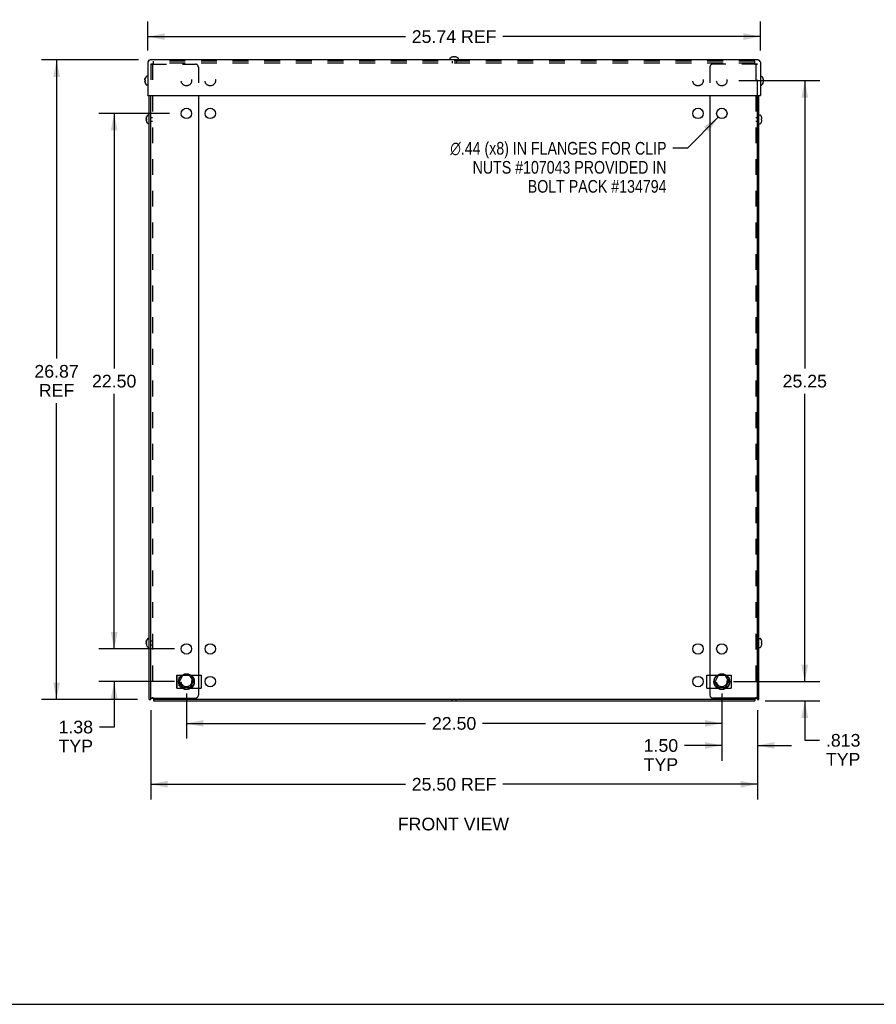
# Model space of a CAD drawing. Header units: inches. Extents: x 0 to 121, y 0 to 78.
# Tile 2 of 6: x 26 to 62, y 0 to 41. Entities that reach past the tile are written whole.
import ezdxf

# ---------------------------------------------------------------- set-up
doc = ezdxf.new("R2010")
doc.units = ezdxf.units.IN
doc.header["$LTSCALE"] = 6.648889
doc.header["$MEASUREMENT"] = 0
doc.linetypes.add('HIDDEN', pattern=[0.2, 0.1, -0.1])
doc.layers.get('0').update_dxf_attribs({"linetype": 'CONTINUOUS'})
doc.layers.add('DEFAULT_2', color=8, linetype='HIDDEN')
doc.layers.add('DIMENSIONS', color=7, linetype='CONTINUOUS')
doc.styles.get("Standard").update_dxf_attribs({"font": 'arial.ttf'})
doc.styles.add('TEXTSTYLE_1', font='gdt', dxfattribs={"width": 0.8})
doc.dimstyles.new('DIMSTYLE_1', dxfattribs={"dimtxt": 0.533333, "dimasz": 0.711111, "dimexe": 0.09, "dimexo": 0.07, "dimgap": 0.0375, "dimtad": 0, "dimtih": 1, "dimtoh": 1, "dimzin": 4, "dimdsep": 46, "dimtxsty": 'Standard', "dimblk": '_FILLED', "dimblk1": '_FILLED', "dimblk2": '_FILLED', "dimcen": 0.09, "dimadec": 3, "dimazin": 1, "dimtfac": 1, "dimtdec": 3, "dimtofl": 0, "dimtmove": 0, "dimatfit": 3, "dimldrblk": '_FILLED', "dimfxl": 0, "dimtolj": 1, "dimtzin": 4, "dimarcsym": 0})
doc.dimstyles.new('DIMSTYLE_2', dxfattribs={"dimtxt": 0.533333, "dimasz": 0.711111, "dimexe": 0.09, "dimexo": 0.07, "dimgap": 0.09, "dimtad": 0, "dimtih": 1, "dimtoh": 1, "dimzin": 4, "dimdsep": 46, "dimtxsty": 'Standard', "dimblk": '_FILLED', "dimblk1": '_FILLED', "dimblk2": '_FILLED', "dimcen": 0.09, "dimadec": 3, "dimazin": 1, "dimtfac": 1, "dimtdec": 3, "dimtofl": 0, "dimtmove": 0, "dimatfit": 1, "dimldrblk": '_FILLED', "dimfxl": 0, "dimtolj": 1, "dimtzin": 4, "dimarcsym": 0})
doc.dimstyles.new('DIMSTYLE_3', dxfattribs={"dimtxt": 0.533333, "dimasz": 0.711111, "dimexe": 0.09, "dimexo": 0.07, "dimgap": 0.0375, "dimtad": 0, "dimtih": 1, "dimtoh": 1, "dimdec": 3, "dimzin": 4, "dimdsep": 46, "dimtxsty": 'Standard', "dimblk": '_FILLED', "dimblk1": '_FILLED', "dimblk2": '_FILLED', "dimcen": 0.09, "dimadec": 3, "dimazin": 1, "dimtfac": 1, "dimtdec": 3, "dimtofl": 0, "dimtmove": 0, "dimatfit": 3, "dimldrblk": '_FILLED', "dimfxl": 0, "dimtolj": 1, "dimtzin": 4, "dimarcsym": 0})

# ---------------------------------------------------------------- blocks, each defined once
blk = doc.blocks.new('_FILLED')
at = {"color": 0, "linetype": 'ByBlock'}
blk.add_solid([(0, 0), (-1, 0.2), (-1, -0.2)], dxfattribs=at)
blk = doc.blocks.new('*D1')
at = {"layer": 'DIMENSIONS', "color": 2, "linetype": 'Continuous'}
for p, q in [((30.765, 39.68), (26.682, 39.68)), ((27.322, 39.68), (27.322, 27.129)), ((27.322, 12.808), (27.322, 25.262)), ((30.723, 12.808), (26.682, 12.808))]:
    blk.add_line(p, q, dxfattribs=at)
at = {"layer": 'DIMENSIONS', "color": 2, "linetype": 'Continuous', "xscale": 0.7111111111, "yscale": 0.7111111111, "zscale": 0.7111111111}
for p, rotation in [((27.322, 39.68), 90), ((27.322, 12.808), 270)]:
    blk.add_blockref('_FILLED', p, dxfattribs=dict(at, rotation=rotation))
at = {"layer": 'DIMENSIONS', "color": 2, "linetype": 'Continuous', "insert": (27.322, 26.862), "char_height": 0.5333, "width": 1.86369, "attachment_point": 2, "line_spacing_factor": 0.9}
blk.add_mtext('26.87\\PREF', dxfattribs=at)
blk = doc.blocks.new('*D2')
at = {"layer": 'DIMENSIONS', "color": 2, "linetype": 'Continuous'}
for p, q in [((31.16, 40.076), (31.16, 41.3)), ((56.9, 40.076), (56.9, 41.3)), ((31.16, 40.66), (41.985, 40.66)), ((56.9, 40.66), (46.075, 40.66))]:
    blk.add_line(p, q, dxfattribs=at)
at = {"layer": 'DIMENSIONS', "color": 2, "linetype": 'Continuous', "xscale": 0.7111111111, "yscale": 0.7111111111, "zscale": 0.7111111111, "rotation": 180}
blk.add_blockref('_FILLED', (31.16, 40.66), dxfattribs=at)
at = {"layer": 'DIMENSIONS', "color": 2, "linetype": 'Continuous', "xscale": 0.7111111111, "yscale": 0.7111111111, "zscale": 0.7111111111}
blk.add_blockref('_FILLED', (56.9, 40.66), dxfattribs=at)
at = {"layer": 'DIMENSIONS', "color": 2, "linetype": 'Continuous', "insert": (44.03, 40.927), "char_height": 0.5333, "width": 3.55688, "attachment_point": 2, "line_spacing_factor": 0.9}
blk.add_mtext('25.74 REF', dxfattribs=at)
blk = doc.blocks.new('*D3')
at = {"layer": 'DIMENSIONS', "color": 2, "linetype": 'Continuous'}
for p, q in [((31.28, 12.364), (31.28, 8.607)), ((56.78, 12.364), (56.78, 8.607)), ((31.28, 9.247), (41.985, 9.247)), ((56.78, 9.247), (46.075, 9.247))]:
    blk.add_line(p, q, dxfattribs=at)
at = {"layer": 'DIMENSIONS', "color": 2, "linetype": 'Continuous', "xscale": 0.7111111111, "yscale": 0.7111111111, "zscale": 0.7111111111, "rotation": 180}
blk.add_blockref('_FILLED', (31.28, 9.247), dxfattribs=at)
at = {"layer": 'DIMENSIONS', "color": 2, "linetype": 'Continuous', "xscale": 0.7111111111, "yscale": 0.7111111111, "zscale": 0.7111111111}
blk.add_blockref('_FILLED', (56.78, 9.247), dxfattribs=at)
at = {"layer": 'DIMENSIONS', "color": 2, "linetype": 'Continuous', "insert": (44.03, 9.513), "char_height": 0.5333, "width": 3.55688, "attachment_point": 2, "line_spacing_factor": 0.9}
blk.add_mtext('25.50 REF', dxfattribs=at)
blk = doc.blocks.new('*D4')
at = {"layer": 'DIMENSIONS', "color": 2, "linetype": 'Continuous'}
for p, q in [((32.78, 13.06), (32.78, 11.163)), ((55.28, 13.06), (55.28, 11.163)), ((32.78, 11.803), (42.832, 11.803)), ((55.28, 11.803), (45.229, 11.803))]:
    blk.add_line(p, q, dxfattribs=at)
at = {"layer": 'DIMENSIONS', "color": 2, "linetype": 'Continuous', "xscale": 0.7111111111, "yscale": 0.7111111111, "zscale": 0.7111111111, "rotation": 180}
blk.add_blockref('_FILLED', (32.78, 11.803), dxfattribs=at)
at = {"layer": 'DIMENSIONS', "color": 2, "linetype": 'Continuous', "xscale": 0.7111111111, "yscale": 0.7111111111, "zscale": 0.7111111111}
blk.add_blockref('_FILLED', (55.28, 11.803), dxfattribs=at)
at = {"layer": 'DIMENSIONS', "color": 2, "linetype": 'Continuous', "insert": (44.03, 12.069), "char_height": 0.5333, "width": 1.86369, "attachment_point": 2, "line_spacing_factor": 0.9}
blk.add_mtext('22.50', dxfattribs=at)
blk = doc.blocks.new('*D5')
at = {"layer": 'DIMENSIONS', "color": 2, "linetype": 'Continuous'}
for p, q in [((55.28, 13.06), (55.28, 10.235)), ((56.78, 12.364), (56.78, 10.235)), ((55.28, 10.875), (53.713, 10.875)), ((56.78, 10.875), (58.203, 10.875))]:
    blk.add_line(p, q, dxfattribs=at)
at = {"layer": 'DIMENSIONS', "color": 2, "linetype": 'Continuous', "xscale": 0.7111111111, "yscale": 0.7111111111, "zscale": 0.7111111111}
blk.add_blockref('_FILLED', (55.28, 10.875), dxfattribs=at)
at = {"layer": 'DIMENSIONS', "color": 2, "linetype": 'Continuous', "xscale": 0.7111111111, "yscale": 0.7111111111, "zscale": 0.7111111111, "rotation": 180}
blk.add_blockref('_FILLED', (56.78, 10.875), dxfattribs=at)
at = {"layer": 'DIMENSIONS', "color": 2, "linetype": 'Continuous', "insert": (53.446, 11.142), "char_height": 0.5333, "width": 1.44932, "attachment_point": 3, "line_spacing_factor": 0.9}
blk.add_mtext('1.50\\PTYP', dxfattribs=at)
blk = doc.blocks.new('*D6')
at = {"layer": 'DIMENSIONS', "color": 2, "linetype": 'Continuous'}
for p, q in [((55.997, 38.808), (59.407, 38.808)), ((58.767, 38.808), (58.767, 26.716)), ((58.767, 13.558), (58.767, 25.65)), ((55.778, 13.558), (59.407, 13.558))]:
    blk.add_line(p, q, dxfattribs=at)
at = {"layer": 'DIMENSIONS', "color": 2, "linetype": 'Continuous', "xscale": 0.7111111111, "yscale": 0.7111111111, "zscale": 0.7111111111}
for p, rotation in [((58.767, 38.808), 90), ((58.767, 13.558), 270)]:
    blk.add_blockref('_FILLED', p, dxfattribs=dict(at, rotation=rotation))
at = {"layer": 'DIMENSIONS', "color": 2, "linetype": 'Continuous', "insert": (58.767, 26.45), "char_height": 0.5333, "width": 1.86369, "attachment_point": 2, "line_spacing_factor": 0.9}
blk.add_mtext('25.25', dxfattribs=at)
blk = doc.blocks.new('*D7')
at = {"layer": 'DIMENSIONS', "color": 2, "linetype": 'Continuous'}
for p, q in [((29.743, 14.933), (29.743, 16.355)), ((32.283, 14.933), (29.103, 14.933)), ((32.283, 13.558), (29.103, 13.558)), ((29.743, 13.558), (29.743, 11.651)), ((29.743, 11.651), (29.121, 11.651))]:
    blk.add_line(p, q, dxfattribs=at)
at = {"layer": 'DIMENSIONS', "color": 2, "linetype": 'Continuous', "xscale": 0.7111111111, "yscale": 0.7111111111, "zscale": 0.7111111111}
for p, rotation in [((29.743, 14.933), 270), ((29.743, 13.558), 90)]:
    blk.add_blockref('_FILLED', p, dxfattribs=dict(at, rotation=rotation))
at = {"layer": 'DIMENSIONS', "color": 2, "linetype": 'Continuous', "insert": (28.855, 11.917), "char_height": 0.5333, "width": 1.44932, "attachment_point": 3, "line_spacing_factor": 0.9}
blk.add_mtext('1.38\\PTYP', dxfattribs=at)
blk = doc.blocks.new('*D8')
at = {"layer": 'DIMENSIONS', "color": 2, "linetype": 'Continuous'}
for p, q in [((32.064, 37.433), (29.103, 37.433)), ((29.743, 37.433), (29.743, 26.716)), ((29.743, 14.933), (29.743, 25.65)), ((32.283, 14.933), (29.103, 14.933))]:
    blk.add_line(p, q, dxfattribs=at)
at = {"layer": 'DIMENSIONS', "color": 2, "linetype": 'Continuous', "xscale": 0.7111111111, "yscale": 0.7111111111, "zscale": 0.7111111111}
for p, rotation in [((29.743, 37.433), 90), ((29.743, 14.933), 270)]:
    blk.add_blockref('_FILLED', p, dxfattribs=dict(at, rotation=rotation))
at = {"layer": 'DIMENSIONS', "color": 2, "linetype": 'Continuous', "insert": (29.743, 26.45), "char_height": 0.5333, "width": 1.86369, "attachment_point": 2, "line_spacing_factor": 0.9}
blk.add_mtext('22.50', dxfattribs=at)
blk = doc.blocks.new('*D9')
at = {"layer": 'DIMENSIONS', "color": 2, "linetype": 'Continuous'}
for p, q in [((55.127, 37.277), (53.845, 35.967)), ((53.845, 35.967), (53.223, 35.967))]:
    blk.add_line(p, q, dxfattribs=at)
at = {"layer": 'DIMENSIONS', "color": 2, "linetype": 'Continuous', "xscale": 0.7111111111, "yscale": 0.7111111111, "zscale": 0.7111111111, "rotation": 45.5992162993}
blk.add_blockref('_FILLED', (55.127, 37.277), dxfattribs=at)
at = {"layer": 'DIMENSIONS', "color": 2, "linetype": 'Continuous', "insert": (52.956, 36.234), "char_height": 0.53333, "width": 11.49872, "attachment_point": 3, "line_spacing_factor": 0.9, "style": 'TEXTSTYLE_1'}
blk.add_mtext('{\\fgdt;n}\\fArial;.44 (x8) IN FLANGES FOR CLIP\\PNUTS #107043 PROVIDED IN\\PBOLT PACK #134794', dxfattribs=at)
blk = doc.blocks.new('*D23')
at = {"layer": 'DIMENSIONS', "color": 2, "linetype": 'Continuous'}
for p, q in [((58.767, 13.558), (58.767, 14.98)), ((55.997, 13.558), (59.407, 13.558)), ((57.098, 12.745), (59.407, 12.745)), ((58.767, 12.745), (58.767, 11.092)), ((58.767, 11.092), (59.389, 11.092))]:
    blk.add_line(p, q, dxfattribs=at)
at = {"layer": 'DIMENSIONS', "color": 2, "linetype": 'Continuous', "xscale": 0.7111111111, "yscale": 0.7111111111, "zscale": 0.7111111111}
for p, rotation in [((58.767, 13.558), 270), ((58.767, 12.745), 90)]:
    blk.add_blockref('_FILLED', p, dxfattribs=dict(at, rotation=rotation))
at = {"layer": 'DIMENSIONS', "color": 2, "linetype": 'Continuous', "insert": (59.656, 11.359), "char_height": 0.5333, "width": 1.44932, "attachment_point": 1, "line_spacing_factor": 0.9}
blk.add_mtext('.813\\PTYP', dxfattribs=at)

msp = doc.modelspace()

# ---------------------------------------------------------------- linework, layer by layer
at = {"color": 7, "linetype": 'Continuous'}
for p, q in [((43.8438, 39.6805), (43.8438, 39.727)), ((43.931, 39.7934), (43.9308, 39.7938)), ((43.932, 39.7938), (43.931, 39.7934)), ((44.0148, 39.7938), (44.0148, 39.8039)), ((44.0148, 39.7934), (44.0148, 39.7938)), ((44.0458, 39.8039), (44.0458, 39.7938)), ((44.0458, 39.7938), (44.0458, 39.7934)), ((44.1296, 39.7934), (44.1286, 39.7938)), ((44.1298, 39.7938), (44.1296, 39.7934)), ((44.2168, 39.6805), (44.2168, 39.727)), ((31.1731, 39.5984), (31.1603, 39.5785)), ((31.1603, 39.5785), (31.1603, 38.2105)), ((31.2113, 39.6506), (31.1986, 39.6352)), ((56.7983, 39.6805), (31.2623, 39.6805)), ((56.8493, 39.6506), (56.862, 39.6352)), ((56.8875, 39.5984), (56.9003, 39.5785)), ((56.9003, 39.5785), (56.9003, 38.1805)), ((31.0448, 38.901), (31.0469, 38.9064)), ((31.0473, 38.9071), (31.0469, 38.9061)), ((31.0469, 38.9064), (31.0472, 38.9071)), ((31.0469, 38.9061), (31.0469, 38.9064)), ((31.0472, 38.9072), (31.0473, 38.9071)), ((31.1603, 38.9945), (31.1137, 38.9945)), ((56.9003, 38.9945), (56.9468, 38.9945)), ((57.0132, 38.9072), (57.0136, 38.9075)), ((57.0136, 38.9063), (57.0132, 38.9072)), ((31.0323, 38.8466), (31.032, 38.8426)), ((31.032, 38.843), (31.032, 38.8432)), ((31.0323, 38.7752), (31.032, 38.7728)), ((31.032, 38.773), (31.032, 38.7734)), ((31.0359, 38.8722), (31.0369, 38.8766)), ((31.0359, 38.7906), (31.0369, 38.7931)), ((31.0369, 38.8229), (31.0411, 38.8227)), ((31.0369, 38.7931), (31.0411, 38.7932)), ((31.0469, 38.7931), (31.0369, 38.7931)), ((31.0469, 38.7919), (31.0369, 38.7919)), ((31.0411, 38.7917), (31.0369, 38.7919)), ((31.0411, 38.8227), (31.0469, 38.8226)), ((31.0411, 38.7932), (31.0469, 38.7934)), ((31.0469, 38.7916), (31.0411, 38.7917)), ((31.0469, 38.8226), (31.0473, 38.8226)), ((31.0469, 38.808), (31.0469, 38.8089)), ((31.0469, 38.7916), (31.0469, 38.7934)), ((31.0469, 38.7934), (31.0473, 38.7934)), ((31.0469, 38.7931), (31.0473, 38.7931)), ((31.0469, 38.7919), (31.0473, 38.7919)), ((31.0473, 38.7916), (31.0469, 38.7916)), ((31.0469, 38.7096), (31.0472, 38.7088)), ((31.0469, 38.7085), (31.0469, 38.7085)), ((31.0471, 38.7968), (31.0473, 38.7916)), ((31.0472, 38.7088), (31.0472, 38.7088)), ((31.0472, 38.7088), (31.0473, 38.7086)), ((31.1603, 38.6215), (31.1137, 38.6215)), ((56.9003, 38.6215), (56.9468, 38.6215)), ((57.0132, 38.8234), (57.0136, 38.8235)), ((57.0136, 38.7925), (57.0132, 38.7925)), ((57.0132, 38.7087), (57.0136, 38.7097)), ((57.0136, 38.7085), (57.0132, 38.7087)), ((57.0136, 38.8235), (57.0237, 38.8235)), ((57.0237, 38.7925), (57.0136, 38.7925)), ((31.1603, 38.1805), (31.1603, 38.2025)), ((31.1603, 38.1805), (56.9003, 38.1805)), ((31.2203, 12.808), (31.2203, 38.1805)), ((56.7803, 12.808), (56.7803, 38.1805)), ((31.0959, 37.2472), (31.0969, 37.2516)), ((31.1048, 37.276), (31.1069, 37.2814)), ((31.1073, 37.2821), (31.1069, 37.2811)), ((31.1069, 37.2814), (31.1072, 37.2821)), ((31.1069, 37.2811), (31.1069, 37.2814)), ((31.1072, 37.2822), (31.1073, 37.2821)), ((31.2203, 37.3695), (31.1737, 37.3695)), ((56.8403, 37.3695), (56.8868, 37.3695)), ((56.9532, 37.2822), (56.9536, 37.2825)), ((56.9536, 37.2813), (56.9532, 37.2822)), ((31.0923, 37.2216), (31.092, 37.2176)), ((31.092, 37.218), (31.092, 37.2182)), ((31.0923, 37.1502), (31.092, 37.1478)), ((31.092, 37.148), (31.092, 37.1484)), ((31.0959, 37.1656), (31.0969, 37.1681)), ((31.0969, 37.1979), (31.1011, 37.1977)), ((31.0969, 37.1681), (31.1011, 37.1682)), ((31.1069, 37.1681), (31.0969, 37.1681)), ((31.1069, 37.1669), (31.0969, 37.1669)), ((31.1011, 37.1667), (31.0969, 37.1669)), ((31.1011, 37.1977), (31.1069, 37.1976)), ((31.1011, 37.1682), (31.1069, 37.1684)), ((31.1069, 37.1666), (31.1011, 37.1667)), ((31.1069, 37.1976), (31.1073, 37.1976)), ((31.1069, 37.183), (31.1069, 37.1839)), ((31.1069, 37.1666), (31.1069, 37.1684)), ((31.1069, 37.1684), (31.1073, 37.1684)), ((31.1069, 37.1681), (31.1073, 37.1681)), ((31.1069, 37.1669), (31.1073, 37.1669)), ((31.1073, 37.1666), (31.1069, 37.1666)), ((31.1069, 37.0846), (31.1073, 37.0836)), ((31.1069, 37.0835), (31.1069, 37.0835)), ((31.1071, 37.1718), (31.1073, 37.1666)), ((31.1072, 37.0838), (31.1072, 37.0838)), ((31.2203, 36.9965), (31.1737, 36.9965)), ((56.8403, 36.9965), (56.8868, 36.9965)), ((56.9532, 37.1984), (56.9536, 37.1985)), ((56.9536, 37.1675), (56.9532, 37.1675)), ((56.9532, 37.0837), (56.9536, 37.0847)), ((56.9536, 37.0835), (56.9532, 37.0837)), ((56.9536, 37.1985), (56.9637, 37.1985)), ((56.9637, 37.1675), (56.9536, 37.1675)), ((31.2203, 15.3695), (31.1737, 15.3695)), ((56.8403, 15.3695), (56.8868, 15.3695)), ((31.0923, 15.2216), (31.092, 15.2176)), ((31.092, 15.218), (31.092, 15.2182)), ((31.0923, 15.1502), (31.092, 15.1478)), ((31.092, 15.148), (31.092, 15.1484)), ((31.0959, 15.2472), (31.0969, 15.2516)), ((31.0959, 15.1656), (31.0969, 15.1681)), ((31.0969, 15.1979), (31.1011, 15.1977)), ((31.0969, 15.1681), (31.1011, 15.1682)), ((31.1069, 15.1681), (31.0969, 15.1681)), ((31.1069, 15.1669), (31.0969, 15.1669)), ((31.1011, 15.1667), (31.0969, 15.1669)), ((31.1011, 15.1977), (31.1069, 15.1976)), ((31.1011, 15.1682), (31.1069, 15.1684)), ((31.1069, 15.1666), (31.1011, 15.1667)), ((31.1048, 15.276), (31.1069, 15.2814)), ((31.1073, 15.2821), (31.1069, 15.2811)), ((31.1069, 15.2814), (31.1072, 15.2821)), ((31.1069, 15.2811), (31.1069, 15.2814)), ((31.1069, 15.1976), (31.1073, 15.1976)), ((31.1069, 15.183), (31.1069, 15.1839)), ((31.1069, 15.1666), (31.1069, 15.1684)), ((31.1069, 15.1684), (31.1073, 15.1684)), ((31.1069, 15.1681), (31.1073, 15.1681)), ((31.1069, 15.1669), (31.1073, 15.1669)), ((31.1073, 15.1666), (31.1069, 15.1666)), ((31.1069, 15.0846), (31.1073, 15.0836)), ((31.1069, 15.0835), (31.1069, 15.0835)), ((31.1071, 15.1718), (31.1073, 15.1666)), ((31.1072, 15.2822), (31.1073, 15.2821)), ((31.1072, 15.0838), (31.1072, 15.0838)), ((31.2203, 14.9965), (31.1737, 14.9965)), ((56.8403, 14.9965), (56.8868, 14.9965)), ((56.9532, 15.2822), (56.9536, 15.2825)), ((56.9536, 15.2813), (56.9532, 15.2822)), ((56.9532, 15.1984), (56.9536, 15.1985)), ((56.9536, 15.1675), (56.9532, 15.1675)), ((56.9532, 15.0837), (56.9536, 15.0847)), ((56.9536, 15.0835), (56.9532, 15.0837)), ((56.9536, 15.1985), (56.9637, 15.1985)), ((56.9637, 15.1675), (56.9536, 15.1675)), ((32.3823, 13.8362), (32.5998, 13.8362)), ((32.3823, 13.2802), (32.3823, 13.8362)), ((32.3928, 13.2802), (32.3928, 13.8362)), ((32.4964, 13.7293), (32.4674, 13.7243)), ((32.4674, 13.7243), (32.4674, 13.6674)), ((32.4946, 13.5495), (32.6215, 13.7959)), ((32.9067, 13.8146), (32.6299, 13.8013)), ((32.9156, 13.81), (33.0655, 13.5769)), ((32.9605, 13.8362), (33.4053, 13.8362)), ((33.4053, 13.8362), (33.4053, 13.2802)), ((54.6553, 13.8362), (55.0998, 13.8362)), ((54.6553, 13.2802), (54.6553, 13.8362)), ((54.9946, 13.5495), (55.1215, 13.7959)), ((55.4067, 13.8146), (55.1299, 13.8013)), ((55.4156, 13.81), (55.5655, 13.5769)), ((55.4605, 13.8362), (55.6783, 13.8362)), ((55.564, 13.7293), (55.5932, 13.7243)), ((55.5932, 13.6674), (55.5932, 13.7243)), ((55.6678, 13.8362), (55.6678, 13.2802)), ((55.6783, 13.8362), (55.6783, 13.2802)), ((32.3823, 13.2802), (32.6001, 13.2802)), ((32.4674, 13.449), (32.4674, 13.3921)), ((32.4966, 13.3871), (32.4674, 13.3921)), ((32.645, 13.3064), (32.4951, 13.5395)), ((32.9307, 13.3151), (32.6539, 13.3018)), ((33.066, 13.5669), (32.9391, 13.3205)), ((32.9608, 13.2802), (33.4053, 13.2802)), ((54.6553, 13.2802), (55.1001, 13.2802)), ((55.145, 13.3064), (54.9951, 13.5395)), ((55.4307, 13.3151), (55.1539, 13.3018)), ((55.566, 13.5669), (55.4391, 13.3205)), ((55.4608, 13.2802), (55.6783, 13.2802)), ((55.5641, 13.3871), (55.5932, 13.3921)), ((55.5932, 13.3921), (55.5932, 13.449)), ((31.3973, 12.8625), (31.3971, 12.8328)), ((56.6633, 12.8625), (56.6634, 12.8328)), ((56.6634, 12.8328), (56.6635, 12.8219)), ((31.2203, 12.808), (31.2803, 12.808)), ((31.397, 12.8205), (31.397, 12.7455)), ((31.397, 12.8205), (56.6636, 12.8205)), ((56.6635, 12.8219), (56.6636, 12.8205)), ((56.6636, 12.8205), (56.6636, 12.7455)), ((56.7803, 12.808), (56.8403, 12.808)), ((0, 0), (120.8889, 0))]:
    msp.add_line(p, q, dxfattribs=at)
at = {"color": 3, "linetype": 'Continuous'}
for p, q in [((31.2803, 12.808), (31.2803, 38.1805)), ((33.2803, 38.1805), (33.2803, 13.8362)), ((54.7803, 38.1805), (54.7803, 13.8362)), ((56.8403, 12.808), (56.8403, 38.1805)), ((33.2803, 13.2802), (33.2803, 12.9872)), ((54.7803, 13.2802), (54.7803, 12.9872)), ((31.2803, 12.8622), (33.1553, 12.8622)), ((56.7803, 12.8622), (54.9053, 12.8622)), ((31.397, 12.7455), (56.6636, 12.7455))]:
    msp.add_line(p, q, dxfattribs=at)
at = {"color": 7, "linetype": 'Continuous'}
for points in [[(43.9954, 39.8088), (43.9914, 39.8085), (43.9873, 39.8082), (43.9832, 39.8077), (43.9791, 39.8072), (43.9749, 39.8065), (43.9706, 39.8058), (43.9662, 39.8049), (43.9618, 39.8039)], [(44.0148, 39.8039), (44.0124, 39.8048), (44.0099, 39.8057), (44.0075, 39.8064), (44.0051, 39.8071), (44.0027, 39.8077), (44.0002, 39.8081), (43.9978, 39.8085), (43.9954, 39.8088)], [(44.0458, 39.7934), (44.0406, 39.7937), (44.0355, 39.7938), (44.0303, 39.7938), (44.0251, 39.7938), (44.02, 39.7937), (44.0148, 39.7934)], [(44.0652, 39.8088), (44.0628, 39.8085), (44.0603, 39.8081), (44.0579, 39.8077), (44.0555, 39.8071), (44.0531, 39.8064), (44.0506, 39.8057), (44.0482, 39.8048), (44.0458, 39.8039)], [(44.0988, 39.8039), (44.0943, 39.8049), (44.09, 39.8058), (44.0857, 39.8065), (44.0815, 39.8072), (44.0773, 39.8077), (44.0733, 39.8082), (44.0692, 39.8085), (44.0652, 39.8088)], [(31.1986, 39.6352), (31.1858, 39.6176), (31.1731, 39.5984)], [(31.2623, 39.6805), (31.2495, 39.6785), (31.2368, 39.6727), (31.224, 39.6633), (31.2113, 39.6506)], [(56.7983, 39.6805), (56.8111, 39.6785), (56.8238, 39.6727), (56.8366, 39.6633), (56.8493, 39.6506)], [(56.862, 39.6352), (56.8748, 39.6176), (56.8875, 39.5984)], [(31.0469, 38.9061), (31.0448, 38.9007), (31.0429, 38.8955), (31.0411, 38.8905), (31.0396, 38.8856), (31.0382, 38.8809), (31.0369, 38.8763)], [(31.0369, 38.8766), (31.0382, 38.8812), (31.0396, 38.8859), (31.0411, 38.8907), (31.0429, 38.8958), (31.0448, 38.901)], [(31.0469, 38.9075), (31.0469, 38.9074), (31.047, 38.9074), (31.047, 38.9073), (31.0471, 38.9073), (31.0472, 38.9072)], [(31.032, 38.8432), (31.0323, 38.8472), (31.0326, 38.8512), (31.0331, 38.8553), (31.0336, 38.8594), (31.0343, 38.8636), (31.035, 38.8678), (31.0359, 38.8722)], [(31.032, 38.8426), (31.0323, 38.8401), (31.0326, 38.8377), (31.0331, 38.8352), (31.0337, 38.8327), (31.0343, 38.8303), (31.0351, 38.8278), (31.0359, 38.8253), (31.0369, 38.8229)], [(31.032, 38.7734), (31.0323, 38.7758), (31.0326, 38.7783), (31.0331, 38.7808), (31.0337, 38.7832), (31.0343, 38.7857), (31.0351, 38.7882), (31.0359, 38.7906)], [(31.032, 38.7728), (31.0323, 38.7688), (31.0326, 38.7647), (31.0331, 38.7607), (31.0336, 38.7566), (31.0343, 38.7524), (31.035, 38.7481), (31.0359, 38.7438), (31.0369, 38.7393)], [(31.0369, 38.8763), (31.0359, 38.8719), (31.035, 38.8675), (31.0343, 38.8632), (31.0336, 38.8589), (31.0331, 38.8548), (31.0326, 38.8507), (31.0323, 38.8466)], [(31.0369, 38.7919), (31.0359, 38.7895), (31.0351, 38.7871), (31.0343, 38.7847), (31.0337, 38.7823), (31.0331, 38.7799), (31.0326, 38.7775), (31.0323, 38.7752)], [(31.0369, 38.7393), (31.0382, 38.7348), (31.0396, 38.7301), (31.0411, 38.7252), (31.0429, 38.7202), (31.0448, 38.715), (31.0469, 38.7096)], [(31.047, 38.814), (31.0469, 38.8071), (31.047, 38.8019), (31.0471, 38.7968)], [(31.0469, 38.7085), (31.0469, 38.7085), (31.047, 38.7086), (31.047, 38.7086), (31.0471, 38.7087), (31.0472, 38.7088)], [(31.0473, 38.7086), (31.0472, 38.7085), (31.0471, 38.7085), (31.047, 38.7085), (31.047, 38.7085), (31.0469, 38.7085)], [(31.047, 38.814), (31.0471, 38.8192), (31.0473, 38.8226)], [(31.0473, 38.8226), (31.0471, 38.8174), (31.047, 38.8123)], [(57.0132, 38.7925), (57.0135, 38.7977), (57.0136, 38.8028), (57.0136, 38.808), (57.0136, 38.8132), (57.0135, 38.8183), (57.0132, 38.8234)], [(57.0286, 38.8429), (57.0283, 38.8469), (57.028, 38.851), (57.0275, 38.855), (57.027, 38.8592), (57.0263, 38.8634), (57.0256, 38.8676), (57.0247, 38.872), (57.0237, 38.8765)], [(57.0237, 38.8235), (57.0246, 38.8259), (57.0255, 38.8283), (57.0262, 38.8308), (57.0269, 38.8332), (57.0275, 38.8356), (57.0279, 38.838), (57.0283, 38.8405), (57.0286, 38.8429)], [(57.0286, 38.7731), (57.0283, 38.7755), (57.0279, 38.7779), (57.0275, 38.7803), (57.0269, 38.7828), (57.0262, 38.7852), (57.0255, 38.7876), (57.0246, 38.7901), (57.0237, 38.7925)], [(57.0237, 38.7395), (57.0247, 38.7439), (57.0256, 38.7483), (57.0263, 38.7526), (57.027, 38.7568), (57.0275, 38.7609), (57.028, 38.765), (57.0283, 38.7691), (57.0286, 38.7731)], [(31.092, 37.2182), (31.0923, 37.2222), (31.0926, 37.2262), (31.0931, 37.2303), (31.0936, 37.2344), (31.0943, 37.2386), (31.095, 37.2428), (31.0959, 37.2472)], [(31.0969, 37.2513), (31.0959, 37.2469), (31.095, 37.2425), (31.0943, 37.2382), (31.0936, 37.2339), (31.0931, 37.2298), (31.0926, 37.2257), (31.0923, 37.2216)], [(31.1069, 37.2811), (31.1048, 37.2757), (31.1029, 37.2705), (31.1011, 37.2655), (31.0996, 37.2606), (31.0982, 37.2559), (31.0969, 37.2513)], [(31.0969, 37.2516), (31.0982, 37.2562), (31.0996, 37.2609), (31.1011, 37.2657), (31.1029, 37.2708), (31.1048, 37.276)], [(31.1069, 37.2825), (31.1069, 37.2824), (31.107, 37.2824), (31.107, 37.2823), (31.1071, 37.2823), (31.1072, 37.2822)], [(56.9686, 37.2179), (56.9683, 37.2219), (56.968, 37.226), (56.9675, 37.23), (56.967, 37.2342), (56.9663, 37.2384), (56.9656, 37.2426), (56.9647, 37.247), (56.9637, 37.2515)], [(31.092, 37.2176), (31.0923, 37.2151), (31.0926, 37.2127), (31.0931, 37.2102), (31.0937, 37.2077), (31.0943, 37.2053), (31.0951, 37.2028), (31.0959, 37.2003), (31.0969, 37.1979)], [(31.092, 37.1484), (31.0923, 37.1508), (31.0926, 37.1533), (31.0931, 37.1558), (31.0937, 37.1582), (31.0943, 37.1607), (31.0951, 37.1632), (31.0959, 37.1656)], [(31.092, 37.1478), (31.0923, 37.1438), (31.0926, 37.1397), (31.0931, 37.1357), (31.0936, 37.1316), (31.0943, 37.1274), (31.095, 37.1231), (31.0959, 37.1188), (31.0969, 37.1143)], [(31.0969, 37.1669), (31.0959, 37.1645), (31.0951, 37.1621), (31.0943, 37.1597), (31.0937, 37.1573), (31.0931, 37.1549), (31.0926, 37.1525), (31.0923, 37.1502)], [(31.0969, 37.1143), (31.0982, 37.1098), (31.0996, 37.1051), (31.1011, 37.1002), (31.1029, 37.0952), (31.1048, 37.09), (31.1069, 37.0846)], [(31.107, 37.189), (31.1069, 37.1821), (31.107, 37.1769), (31.1071, 37.1718)], [(31.1069, 37.0835), (31.1069, 37.0835), (31.107, 37.0836), (31.107, 37.0836), (31.1071, 37.0837), (31.1072, 37.0838)], [(31.1073, 37.0836), (31.1072, 37.0835), (31.1071, 37.0835), (31.107, 37.0835), (31.107, 37.0835), (31.1069, 37.0835)], [(31.107, 37.189), (31.1071, 37.1942), (31.1073, 37.1976)], [(31.1073, 37.1976), (31.1071, 37.1924), (31.107, 37.1873)], [(56.9532, 37.1675), (56.9535, 37.1727), (56.9536, 37.1778), (56.9536, 37.183), (56.9536, 37.1882), (56.9535, 37.1933), (56.9532, 37.1984)], [(56.9637, 37.1985), (56.9646, 37.2009), (56.9655, 37.2033), (56.9662, 37.2058), (56.9669, 37.2082), (56.9675, 37.2106), (56.9679, 37.213), (56.9683, 37.2155), (56.9686, 37.2179)], [(56.9686, 37.1481), (56.9683, 37.1505), (56.9679, 37.1529), (56.9675, 37.1553), (56.9669, 37.1578), (56.9662, 37.1602), (56.9655, 37.1626), (56.9646, 37.1651), (56.9637, 37.1675)], [(56.9637, 37.1145), (56.9647, 37.1189), (56.9656, 37.1233), (56.9663, 37.1276), (56.967, 37.1318), (56.9675, 37.1359), (56.968, 37.14), (56.9683, 37.1441), (56.9686, 37.1481)], [(31.092, 15.2182), (31.0923, 15.2222), (31.0926, 15.2262), (31.0931, 15.2303), (31.0936, 15.2344), (31.0943, 15.2386), (31.095, 15.2428), (31.0959, 15.2472)], [(31.092, 15.2176), (31.0923, 15.2151), (31.0926, 15.2127), (31.0931, 15.2102), (31.0937, 15.2077), (31.0943, 15.2053), (31.0951, 15.2028), (31.0959, 15.2003), (31.0969, 15.1979)], [(31.092, 15.1484), (31.0923, 15.1508), (31.0926, 15.1533), (31.0931, 15.1558), (31.0937, 15.1582), (31.0943, 15.1607), (31.0951, 15.1632), (31.0959, 15.1656)], [(31.092, 15.1478), (31.0923, 15.1438), (31.0926, 15.1397), (31.0931, 15.1357), (31.0936, 15.1316), (31.0943, 15.1274), (31.095, 15.1231), (31.0959, 15.1188), (31.0969, 15.1143)], [(31.0969, 15.2513), (31.0959, 15.2469), (31.095, 15.2425), (31.0943, 15.2382), (31.0936, 15.2339), (31.0931, 15.2298), (31.0926, 15.2257), (31.0923, 15.2216)], [(31.0969, 15.1669), (31.0959, 15.1645), (31.0951, 15.1621), (31.0943, 15.1597), (31.0937, 15.1573), (31.0931, 15.1549), (31.0926, 15.1525), (31.0923, 15.1502)], [(31.1069, 15.2811), (31.1048, 15.2757), (31.1029, 15.2705), (31.1011, 15.2655), (31.0996, 15.2606), (31.0982, 15.2559), (31.0969, 15.2513)], [(31.0969, 15.2516), (31.0982, 15.2562), (31.0996, 15.2609), (31.1011, 15.2657), (31.1029, 15.2708), (31.1048, 15.276)], [(31.0969, 15.1143), (31.0982, 15.1098), (31.0996, 15.1051), (31.1011, 15.1002), (31.1029, 15.0952), (31.1048, 15.09), (31.1069, 15.0846)], [(31.1069, 15.2825), (31.1069, 15.2824), (31.107, 15.2824), (31.107, 15.2823), (31.1071, 15.2823), (31.1072, 15.2822)], [(31.107, 15.189), (31.1069, 15.1821), (31.107, 15.1769), (31.1071, 15.1718)], [(31.1069, 15.0835), (31.1069, 15.0835), (31.107, 15.0836), (31.107, 15.0836), (31.1071, 15.0837), (31.1072, 15.0838)], [(31.1073, 15.0836), (31.1072, 15.0835), (31.1071, 15.0835), (31.107, 15.0835), (31.107, 15.0835), (31.1069, 15.0835)], [(31.107, 15.189), (31.1071, 15.1942), (31.1073, 15.1976)], [(31.1073, 15.1976), (31.1071, 15.1924), (31.107, 15.1873)], [(56.9532, 15.1675), (56.9535, 15.1727), (56.9536, 15.1778), (56.9536, 15.183), (56.9536, 15.1882), (56.9535, 15.1933), (56.9532, 15.1984)], [(56.9686, 15.2179), (56.9683, 15.2219), (56.968, 15.226), (56.9675, 15.23), (56.967, 15.2342), (56.9663, 15.2384), (56.9656, 15.2426), (56.9647, 15.247), (56.9637, 15.2515)], [(56.9637, 15.1985), (56.9646, 15.2009), (56.9655, 15.2033), (56.9662, 15.2058), (56.9669, 15.2082), (56.9675, 15.2106), (56.9679, 15.213), (56.9683, 15.2155), (56.9686, 15.2179)], [(56.9686, 15.1481), (56.9683, 15.1505), (56.9679, 15.1529), (56.9675, 15.1553), (56.9669, 15.1578), (56.9662, 15.1602), (56.9655, 15.1626), (56.9646, 15.1651), (56.9637, 15.1675)], [(56.9637, 15.1145), (56.9647, 15.1189), (56.9656, 15.1233), (56.9663, 15.1276), (56.967, 15.1318), (56.9675, 15.1359), (56.968, 15.14), (56.9683, 15.1441), (56.9686, 15.1481)], [(31.3971, 12.8328), (31.3971, 12.8219), (31.397, 12.8205)]]:
    msp.add_lwpolyline(points, dxfattribs=at)
at = {"color": 3, "linetype": 'Continuous'}
for centre in [(32.7803, 37.433), (55.2803, 37.433), (32.7803, 14.933), (55.2803, 14.933)]:
    msp.add_circle(centre, 0.2188, dxfattribs=at)
at = {"color": 7, "linetype": 'Continuous'}
for centre, radius in [((33.7803, 37.433), 0.2188), ((54.2803, 37.433), 0.2188), ((33.7803, 14.933), 0.2188), ((54.2803, 14.933), 0.2188), ((32.7803, 13.5582), 0.3315), ((32.7803, 13.5582), 0.3148), ((33.7803, 13.558), 0.2188), ((54.2803, 13.558), 0.2188), ((55.2803, 13.5582), 0.3315), ((55.2803, 13.5582), 0.3148)]:
    msp.add_circle(centre, radius, dxfattribs=at)
for centre, radius, start, end in [((43.8638, 39.727), 0.02, 133.5138, 180), ((44.0303, 39.5517), 0.2618, 112.33569, 133.5138), ((44.0303, 39.5517), 0.2614, 105.19411, 112.08938), ((44.0303, 39.5517), 0.2614, 67.91062, 74.80589), ((44.0303, 39.5517), 0.2618, 46.4862, 67.66431), ((44.1968, 39.727), 0.02, 0, 46.4862), ((31.2623, 39.5785), 0.102, 90, 180), ((56.7983, 39.5785), 0.102, 0, 90), ((31.2891, 38.808), 0.2618, 136.4862, 157.66356), ((31.1137, 38.9745), 0.02, 90, 136.4862), ((56.9468, 38.9745), 0.02, 43.5138, 90), ((56.7715, 38.808), 0.2618, 22.33569, 43.5138), ((56.7715, 38.808), 0.2614, 15.19411, 22.08938), ((31.2891, 38.808), 0.2618, 202.33644, 223.5138), ((31.1137, 38.6415), 0.02, 223.5138, 270), ((56.9468, 38.6415), 0.02, 270, 316.4862), ((56.7715, 38.808), 0.2618, 316.4862, 337.66431), ((56.7715, 38.808), 0.2614, 337.91062, 344.80589), ((31.1903, 38.2105), 0.03, 180, 270), ((56.8703, 38.2105), 0.03, 270, 360), ((31.3491, 37.183), 0.2618, 136.4862, 157.66356), ((31.1737, 37.3495), 0.02, 90, 136.4862), ((56.8868, 37.3495), 0.02, 43.5138, 90), ((56.7115, 37.183), 0.2618, 22.33569, 43.5138), ((56.7115, 37.183), 0.2614, 15.19411, 22.08938), ((31.3491, 37.183), 0.2618, 202.33644, 223.5138), ((31.1737, 37.0165), 0.02, 223.5138, 270), ((56.8868, 37.0165), 0.02, 270, 316.4862), ((56.7115, 37.183), 0.2618, 316.4862, 337.66431), ((56.7115, 37.183), 0.2614, 337.91062, 344.80589), ((31.3491, 15.183), 0.2618, 136.4862, 157.66356), ((31.1737, 15.3495), 0.02, 90, 136.4862), ((56.8868, 15.3495), 0.02, 43.5138, 90), ((56.7115, 15.183), 0.2618, 22.33569, 43.5138), ((31.3491, 15.183), 0.2618, 202.33644, 223.5138), ((31.1737, 15.0165), 0.02, 223.5138, 270), ((56.8868, 15.0165), 0.02, 270, 316.4862), ((56.7115, 15.183), 0.2618, 316.4862, 337.66431), ((56.7115, 15.183), 0.2614, 15.19411, 22.08938), ((56.7115, 15.183), 0.2614, 337.91062, 344.80589), ((32.6304, 13.7913), 0.01, 92.74747, 152.74747), ((32.9072, 13.8046), 0.01, 32.74747, 92.74747), ((55.1304, 13.7913), 0.01, 92.74747, 152.74747), ((55.4072, 13.8046), 0.01, 32.74747, 92.74747), ((32.5035, 13.5449), 0.01, 152.74747, 212.74747), ((32.6534, 13.3118), 0.01, 212.74747, 272.74747), ((32.9302, 13.3251), 0.01, 272.74747, 332.74747), ((33.0571, 13.5715), 0.01, 332.74747, 32.74747), ((55.0035, 13.5449), 0.01, 152.75239, 212.74747), ((55.1534, 13.3118), 0.01, 212.74747, 272.74747), ((55.4302, 13.3251), 0.01, 272.74747, 332.74747), ((55.5571, 13.5715), 0.01, 332.74747, 32.74747)]:
    msp.add_arc(centre, radius, start, end, dxfattribs=at)
at = {"color": 3, "linetype": 'Continuous'}
for centre, start, end in [((33.1553, 12.9872), 270, 360), ((54.9053, 12.9872), 180, 270)]:
    msp.add_arc(centre, 0.125, start, end, dxfattribs=at)
at = {"layer": 'DEFAULT_2', "color": 8, "linetype": 'HIDDEN'}
for p, q in [((31.2803, 39.5038), (31.2803, 38.1805)), ((31.2803, 39.5038), (33.1553, 39.5038)), ((31.3973, 39.5035), (31.3, 39.5037)), ((31.3553, 39.5038), (31.3553, 12.8622)), ((31.3973, 39.5035), (31.3676, 39.5036)), ((31.397, 39.6182), (31.397, 39.6205)), ((31.397, 39.5455), (31.397, 39.6205)), ((56.6636, 39.6205), (31.397, 39.6205)), ((31.3971, 39.6008), (31.397, 39.6182)), ((31.3971, 39.544), (31.397, 39.5455)), ((56.6636, 39.5455), (31.397, 39.5455)), ((31.3973, 39.5035), (31.3971, 39.6008)), ((31.3971, 39.5332), (31.3971, 39.544)), ((31.3973, 39.5035), (31.3971, 39.5332)), ((33.2803, 39.3788), (33.2803, 38.1805)), ((43.9473, 39.6205), (43.9473, 39.5455)), ((44.1133, 39.6205), (44.1133, 39.5455)), ((54.7803, 39.3788), (54.7803, 38.1805)), ((56.7803, 39.5038), (54.9053, 39.5038)), ((56.6633, 39.5035), (56.6635, 39.6008)), ((56.6633, 39.5035), (56.6634, 39.5332)), ((56.6633, 39.5035), (56.7606, 39.5037)), ((56.6633, 39.5035), (56.693, 39.5036)), ((56.6635, 39.6182), (56.6636, 39.6205)), ((56.6635, 39.6008), (56.6635, 39.6182)), ((56.6636, 39.5455), (56.6636, 39.6205)), ((56.693, 39.5036), (56.7039, 39.5037)), ((56.7039, 39.5037), (56.7053, 39.5038)), ((56.7053, 39.5038), (56.7053, 12.8622)), ((56.7606, 39.5037), (56.778, 39.5037)), ((56.778, 39.5037), (56.7803, 39.5038)), ((56.7803, 38.1805), (56.7803, 39.5038)), ((31.2803, 37.266), (31.3553, 37.266)), ((56.7053, 37.266), (56.7803, 37.266)), ((31.2803, 37.1), (31.3553, 37.1)), ((56.7053, 37.1), (56.7803, 37.1)), ((31.2803, 15.266), (31.3553, 15.266)), ((31.2803, 15.1), (31.3553, 15.1)), ((56.7053, 15.266), (56.7803, 15.266)), ((56.7053, 15.1), (56.7803, 15.1)), ((33.2803, 13.8362), (33.2803, 13.2802)), ((54.7803, 13.8362), (54.7803, 13.2802)), ((31.2825, 12.8622), (31.2803, 12.8622)), ((31.3, 12.8623), (31.2825, 12.8622)), ((31.3973, 12.8625), (31.3, 12.8623)), ((31.3567, 12.8622), (31.3553, 12.8622)), ((31.3676, 12.8623), (31.3567, 12.8622)), ((31.3973, 12.8625), (31.3676, 12.8623)), ((31.3973, 12.8625), (31.3971, 12.7652)), ((56.6633, 12.8625), (56.7606, 12.8623)), ((56.6633, 12.8625), (56.693, 12.8623)), ((56.6633, 12.8625), (56.6635, 12.7652)), ((31.3971, 12.7652), (31.397, 12.7477)), ((31.397, 12.7477), (31.397, 12.7455)), ((43.9473, 12.7455), (43.9473, 12.8205)), ((44.1133, 12.7455), (44.1133, 12.8205)), ((56.6635, 12.7652), (56.6635, 12.7477)), ((56.6635, 12.7477), (56.6636, 12.7455))]:
    msp.add_line(p, q, dxfattribs=at)
for points in [[(31.3, 39.5037), (31.2825, 39.5037), (31.2803, 39.5038)], [(31.3676, 39.5036), (31.3567, 39.5037), (31.3553, 39.5038)], [(56.6634, 39.5332), (56.6635, 39.544), (56.6636, 39.5455)], [(56.693, 12.8623), (56.7039, 12.8622), (56.7053, 12.8622)], [(56.7606, 12.8623), (56.778, 12.8622), (56.7803, 12.8622)]]:
    msp.add_lwpolyline(points, dxfattribs=at)
for centre in [(32.7803, 38.808), (33.7803, 38.808), (54.2803, 38.808), (55.2803, 38.808), (32.7803, 13.558), (55.2803, 13.558)]:
    msp.add_circle(centre, 0.2188, dxfattribs=at)
for centre, start, end in [((33.1553, 39.3788), 0, 90), ((54.9053, 39.3788), 90, 180)]:
    msp.add_arc(centre, 0.125, start, end, dxfattribs=at)

# ---------------------------------------------------------------- texts
at = {"layer": 'DIMENSIONS', "color": 2, "linetype": 'Continuous', "insert": (44.0005, 7.8407), "char_height": 0.53333, "width": 4.667162, "attachment_point": 2, "line_spacing_factor": 0.9}
msp.add_mtext('FRONT VIEW', dxfattribs=at)

# ---------------------------------------------------------------- dimensions: what is measured, and where the dimension line sits
at = {"layer": 'DIMENSIONS', "color": 2, "linetype": 'Continuous'}
for base, p1, p2, angle, text, dimstyle, picture, middle in [((31.1603, 40.6599), (56.9003, 41.3699), (31.1603, 41.3699), 180, '<> REF', 'DIMSTYLE_1', '*D2', (44.0303, 40.6599)), ((27.3217, 39.6805), (30.7925, 12.808), (30.8345, 39.6805), 90, '<>\\PREF', 'DIMSTYLE_1', '*D1', (27.3217, 26.1958)), ((29.7434623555, 13.557980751), (32.3525098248, 14.932980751), (32.3525098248, 13.557980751), 270, '<>\\PTYP', 'DIMSTYLE_1', '*D7', (28.1299142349, 11.2505030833)), ((58.7670584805, 13.557980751), (57.0283460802, 12.745480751), (55.9268153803, 13.557980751), 90, '<>\\PTYP', 'DIMSTYLE_3', '*D23', (60.3806066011, 10.6923268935)), ((55.2803, 10.8751), (56.7803, 12.4344), (55.2803, 13.1302), 180, '<>\\PTYP', 'DIMSTYLE_1', '*D5', (52.7214, 10.4751))]:
    dim = msp.add_linear_dim(base=base, p1=p1, p2=p2, angle=angle, text=text, dimstyle=dimstyle, dxfattribs=at)
    dim.commit()
    dim.dimension.update_dxf_attribs({"geometry": picture, "text_midpoint": middle, "dimtype": 160})
for base, p1, p2, picture, middle in [((58.7671, 38.808), (55.7081, 13.558), (55.9268, 38.808), '*D6', (58.762, 26.18)), ((29.7435, 37.433), (32.3525, 14.933), (32.1338, 37.433), '*D8', (29.7364, 26.18))]:
    dim = msp.add_linear_dim(base=base, p1=p1, p2=p2, angle=90, dimstyle='DIMSTYLE_1', dxfattribs=at)
    dim.commit()
    dim.dimension.update_dxf_attribs({"geometry": picture, "text_midpoint": middle, "dimtype": 160})
dim = msp.add_diameter_dim_2p(p1=(55.1272, 37.2767), p2=(55.4333, 37.5893), text='%%c<> (x8) IN FLANGES FOR CLIP\\PNUTS #107043 PROVIDED IN\\PBOLT PACK #134794', dimstyle='DIMSTYLE_2', override={"dimpost": '<>'}, dxfattribs=at)
dim.commit()
dim.dimension.update_dxf_attribs({"geometry": '*D9', "text_midpoint": (47.2067, 35.1673), "dimtype": 163})
dim = msp.add_linear_dim(base=(55.2803, 11.8028), p1=(32.7803, 13.1302), p2=(55.2803, 13.1302), dimstyle='DIMSTYLE_1', dxfattribs=at)
dim.commit()
dim.dimension.update_dxf_attribs({"geometry": '*D4', "text_midpoint": (44.0232, 11.7998), "dimtype": 160})
dim = msp.add_linear_dim(base=(56.7803, 9.2466), p1=(31.2803, 12.4344), p2=(56.7803, 12.4344), text='<> REF', dimstyle='DIMSTYLE_1', dxfattribs=at)
dim.commit()
dim.dimension.update_dxf_attribs({"geometry": '*D3', "text_midpoint": (44.0303, 9.2466), "dimtype": 160})

doc.saveas('drawing.dxf')
